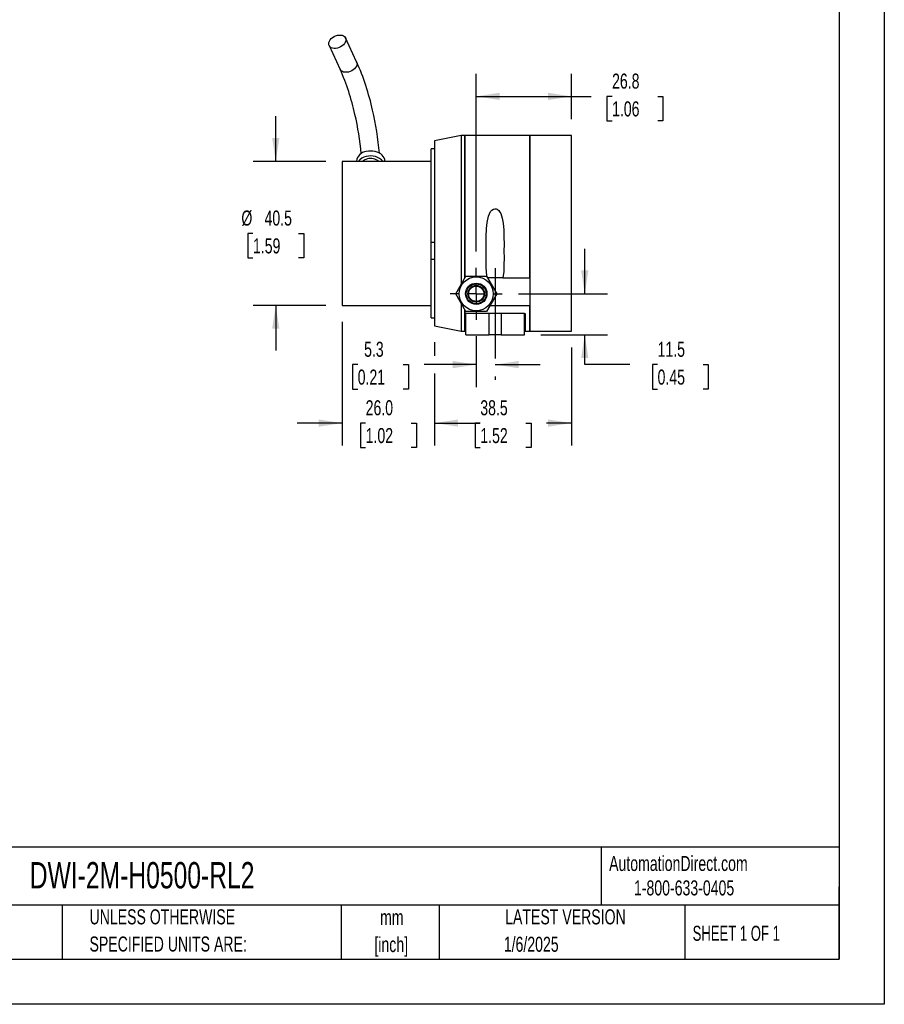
# Model space of a CAD drawing. Header units: millimetres. Extents: x 0 to 559, y 0 to 432.
# Tile 3 of 4: x 316 to 559, y 0 to 277. Entities that reach past the tile are written whole.
import ezdxf

# ---------------------------------------------------------------- set-up
doc = ezdxf.new("R2010")
doc.units = ezdxf.units.MM
doc.header["$LTSCALE"] = 2
doc.linetypes.add('CENTERX2', pattern=[20.32, 12.7, -2.54, 2.54, -2.54])
doc.layers.add('CENTER', color=40, linetype='CENTERX2')
doc.layers.add('DIMENSIONS', color=140, linetype='Continuous', lineweight=25)
doc.layers.add('TEXT', color=140, linetype='Continuous', lineweight=25)
doc.styles.add('SLDTEXTSTYLE0', font='TXT', dxfattribs={"width": 0.7})
doc.styles.add('SLDTEXTSTYLE1', font='TXT', dxfattribs={"width": 0.65})
doc.dimstyles.new('SLDDIMSTYLE1', dxfattribs={"dimtxt": 4.316016, "dimasz": 6.604, "dimexe": 0, "dimexo": 0.0625, "dimgap": 1.079004, "dimtad": 0, "dimtih": 1, "dimtoh": 1, "dimdec": 1, "dimrnd": 1e-09, "dimzin": 4, "dimdsep": 46, "dimtxsty": 'SLDTEXTSTYLE0', "dimsah": 1, "dimcen": 0.09, "dimadec": 0, "dimazin": 1, "dimtfac": 1, "dimtdec": 1, "dimtmove": 0, "dimatfit": 0, "dimfxl": 0, "dimfrac": 2, "dimtolj": 1, "dimtzin": 12, "dimarcsym": 0})
doc.dimstyles.new('SLDDIMSTYLE2', dxfattribs={"dimtxt": 4.316016, "dimasz": 6.604, "dimexe": 0, "dimexo": 0.0625, "dimgap": 1.079004, "dimtad": 0, "dimtih": 1, "dimtoh": 1, "dimdec": 1, "dimrnd": 1e-09, "dimzin": 12, "dimdsep": 46, "dimtxsty": 'SLDTEXTSTYLE0', "dimsah": 1, "dimcen": 0.09, "dimadec": 0, "dimazin": 3, "dimtfac": 1, "dimtdec": 1, "dimtofl": 0, "dimtmove": 0, "dimatfit": 3, "dimfxl": 0, "dimfrac": 2, "dimtolj": 1, "dimtzin": 12, "dimarcsym": 0})
doc.dimstyles.new('SLDDIMSTYLE3', dxfattribs={"dimtxt": 4.316016, "dimasz": 6.604, "dimexe": 0, "dimexo": 0.0625, "dimgap": 1.079004, "dimtad": 0, "dimtih": 1, "dimtoh": 1, "dimdec": 1, "dimrnd": 1e-09, "dimzin": 12, "dimdsep": 46, "dimtxsty": 'SLDTEXTSTYLE0', "dimsah": 1, "dimcen": 0.09, "dimadec": 0, "dimazin": 3, "dimtfac": 1, "dimtdec": 1, "dimtmove": 0, "dimatfit": 0, "dimfxl": 0, "dimfrac": 2, "dimtolj": 1, "dimtzin": 12, "dimarcsym": 0})

# ---------------------------------------------------------------- blocks, each defined once
blk = doc.blocks.new('SW_NOTE_0_1')
at = {"layer": 'TEXT', "color": 0, "linetype": 'CENTERX2', "lineweight": 18, "char_height": 4.233, "attachment_point": 2, "style": 'SLDTEXTSTYLE0'}
for s, insert in [('mm', (5.69, 5.46)), ('[inch]', (5.52, -2.19))]:
    blk.add_mtext(s, dxfattribs=dict(at, insert=insert))
blk = doc.blocks.new('SW_NOTE_0_2')
at = {"layer": 'TEXT', "color": 0, "linetype": 'CENTERX2', "lineweight": 18, "char_height": 4.2333, "attachment_point": 1, "style": 'SLDTEXTSTYLE0'}
for s, insert in [('UNLESS OTHERWISE', (0, 5.46)), ('SPECIFIED UNITS ARE:', (0, -2.19))]:
    blk.add_mtext(s, dxfattribs=dict(at, insert=insert))
blk = doc.blocks.new('_D_12')
at = {"layer": 'DIMENSIONS'}
for p, q in [((387.61, 237.14), (387.61, 249.84)), ((401.71, 237.14), (381.26, 237.14)), ((381.2, 216.89), (379.75, 216.89)), ((379.75, 216.89), (379.75, 210.03)), ((394.02, 216.89), (395.47, 216.89)), ((395.47, 216.89), (395.47, 210.03)), ((379.75, 210.03), (381.2, 210.03)), ((395.47, 210.03), (394.02, 210.03)), ((401.71, 196.64), (381.26, 196.64)), ((387.61, 196.64), (387.61, 183.94))]:
    blk.add_line(p, q, dxfattribs=at)
for points in [[(387.61, 237.14), (388.63, 243.75), (386.59, 243.75)], [(387.61, 196.64), (386.59, 190.04), (388.63, 190.04)]]:
    blk.add_solid(points, dxfattribs=at)
at = {"layer": 'DIMENSIONS', "char_height": 4.233, "attachment_point": 1, "style": 'SLDTEXTSTYLE0'}
for s, insert in [('%%c', (377.94, 223.32)), ('40.5', (384.45, 223.32)), ('1.59', (381.2, 215.49))]:
    blk.add_mtext(s, dxfattribs=dict(at, insert=insert))
blk = doc.blocks.new('_D_13')
at = {"layer": 'DIMENSIONS'}
for p, q in [((444.01, 211.81), (444.01, 261.78)), ((470.81, 248.99), (470.81, 261.78)), ((444.01, 255.43), (470.81, 255.43)), ((470.81, 255.43), (476.37, 255.43)), ((482.22, 255.43), (480.77, 255.43)), ((480.77, 255.43), (480.77, 248.57)), ((495.05, 255.43), (496.5, 255.43)), ((496.5, 255.43), (496.5, 248.57)), ((480.77, 248.57), (482.22, 248.57)), ((496.5, 248.57), (495.05, 248.57))]:
    blk.add_line(p, q, dxfattribs=at)
for points in [[(444.01, 255.43), (450.61, 254.41), (450.61, 256.45)], [(470.81, 255.43), (464.21, 256.45), (464.21, 254.41)]]:
    blk.add_solid(points, dxfattribs=at)
at = {"layer": 'DIMENSIONS', "char_height": 4.233, "attachment_point": 1, "style": 'SLDTEXTSTYLE0'}
for s, insert in [('26.8', (482.22, 261.85)), ('1.06', (482.22, 254.03))]:
    blk.add_mtext(s, dxfattribs=dict(at, insert=insert))
blk = doc.blocks.new('_D_14')
at = {"layer": 'DIMENSIONS'}
for p, q in [((444.01, 187.98), (444.01, 173.62)), ((410.66, 179.97), (409.21, 179.97)), ((409.21, 179.97), (409.21, 173.11)), ((423.49, 179.97), (424.93, 179.97)), ((424.93, 179.97), (424.93, 173.11)), ((444.01, 179.97), (429.33, 179.97)), ((449.31, 179.97), (462.01, 179.97)), ((409.21, 173.11), (410.66, 173.11)), ((424.93, 173.11), (423.49, 173.11))]:
    blk.add_line(p, q, dxfattribs=at)
for points in [[(444.01, 179.97), (437.41, 180.99), (437.41, 178.96)], [(449.31, 179.97), (455.91, 178.96), (455.91, 180.99)]]:
    blk.add_solid(points, dxfattribs=at)
at = {"layer": 'DIMENSIONS', "char_height": 4.233, "attachment_point": 1, "style": 'SLDTEXTSTYLE0'}
for s, insert in [('5.3', (412.46, 186.4)), ('0.21', (410.66, 178.57))]:
    blk.add_mtext(s, dxfattribs=dict(at, insert=insert))
blk = doc.blocks.new('_D_15')
at = {"layer": 'DIMENSIONS'}
for p, q in [((474.54, 199.89), (474.54, 212.59)), ((455.92, 199.89), (480.89, 199.89)), ((462.16, 188.39), (480.89, 188.39)), ((474.54, 179.97), (474.54, 188.39)), ((487.24, 179.97), (474.54, 179.97)), ((495.02, 179.97), (493.57, 179.97)), ((493.57, 179.97), (493.57, 173.11)), ((507.85, 179.97), (509.3, 179.97)), ((509.3, 179.97), (509.3, 173.11)), ((493.57, 173.11), (495.02, 173.11)), ((509.3, 173.11), (507.85, 173.11))]:
    blk.add_line(p, q, dxfattribs=at)
for points in [[(474.54, 199.89), (475.56, 206.5), (473.52, 206.5)], [(474.54, 188.39), (473.52, 181.79), (475.56, 181.79)]]:
    blk.add_solid(points, dxfattribs=at)
at = {"layer": 'DIMENSIONS', "char_height": 4.233, "attachment_point": 1, "style": 'SLDTEXTSTYLE0'}
for s, insert in [('11.5', (495.02, 186.4)), ('0.45', (495.02, 178.57))]:
    blk.add_mtext(s, dxfattribs=dict(at, insert=insert))
blk = doc.blocks.new('_D_16')
at = {"layer": 'DIMENSIONS'}
for p, q in [((432.31, 186.29), (432.31, 182.47)), ((470.81, 184.79), (470.81, 157.17)), ((432.31, 177.47), (432.31, 157.17)), ((432.31, 163.52), (439.3, 163.52)), ((445.15, 163.52), (443.7, 163.52)), ((443.7, 163.52), (443.7, 156.66)), ((457.97, 163.52), (459.42, 163.52)), ((459.42, 163.52), (459.42, 156.66)), ((470.81, 163.52), (463.82, 163.52)), ((443.7, 156.66), (445.15, 156.66)), ((459.42, 156.66), (457.97, 156.66))]:
    blk.add_line(p, q, dxfattribs=at)
for points in [[(432.31, 163.52), (438.91, 162.51), (438.91, 164.54)], [(470.81, 163.52), (464.21, 164.54), (464.21, 162.51)]]:
    blk.add_solid(points, dxfattribs=at)
at = {"layer": 'DIMENSIONS', "char_height": 4.233, "attachment_point": 1, "style": 'SLDTEXTSTYLE0'}
for s, insert in [('38.5', (445.15, 169.95)), ('1.52', (445.15, 162.12))]:
    blk.add_mtext(s, dxfattribs=dict(at, insert=insert))
blk = doc.blocks.new('_D_17')
at = {"layer": 'DIMENSIONS'}
for p, q in [((406.31, 192.04), (406.31, 157.17)), ((432.31, 186.29), (432.31, 182.47)), ((432.31, 177.47), (432.31, 157.17)), ((406.31, 163.52), (393.61, 163.52)), ((412.9, 163.52), (411.45, 163.52)), ((411.45, 163.52), (411.45, 156.66)), ((425.72, 163.52), (427.17, 163.52)), ((427.17, 163.52), (427.17, 156.66)), ((432.31, 163.52), (445.01, 163.52)), ((411.45, 156.66), (412.9, 156.66)), ((427.17, 156.66), (425.72, 156.66))]:
    blk.add_line(p, q, dxfattribs=at)
for points in [[(406.31, 163.52), (399.71, 164.54), (399.71, 162.51)], [(432.31, 163.52), (438.91, 162.51), (438.91, 164.54)]]:
    blk.add_solid(points, dxfattribs=at)
at = {"layer": 'DIMENSIONS', "char_height": 4.233, "attachment_point": 1, "style": 'SLDTEXTSTYLE0'}
for s, insert in [('26.0', (412.9, 169.95)), ('1.02', (412.9, 162.12))]:
    blk.add_mtext(s, dxfattribs=dict(at, insert=insert))
blk = doc.blocks.new('SW_CENTERMARKSYMBOL_1')
at = {"layer": 'CENTER', "color": 0}
for p, q in [((0, 5.08), (0, 7.31)), ((-5.08, 0), (-7.31, 0)), ((0, 0), (-2.54, 0)), ((0, 0), (0, 2.54)), ((0, 0), (0, -2.54)), ((0, 0), (2.54, 0)), ((5.08, 0), (7.31, 0)), ((0, -5.08), (0, -7.31))]:
    blk.add_line(p, q, dxfattribs=at)

msp = doc.modelspace()

# ---------------------------------------------------------------- linework, layer by layer
at = {"color": 7, "linetype": 'Continuous'}
for p, q in [((558.80494, 431.805348), (558.80494, 0.005348)), ((558.80494, 0.005348), (0.00494, 0.005348))]:
    msp.add_line(p, q, dxfattribs=at)
for p, q in [((410.370785, 265.167214), (407.24532, 271.884039)), ((402.621401, 269.732442), (405.746866, 263.015617)), ((439.809756, 244.393417), (432.309756, 242.893417)), ((440.809756, 244.393417), (439.809756, 244.393417)), ((439.809756, 244.393417), (439.809756, 216.893417)), ((459.059756, 244.393417), (440.809756, 244.393417)), ((440.809756, 244.393417), (440.809756, 204.393417)), ((440.809756, 216.893417), (440.809756, 244.393417)), ((470.809756, 244.393417), (459.059756, 244.393417)), ((459.059756, 244.393417), (459.059756, 216.893417)), ((459.059756, 204.393417), (459.059756, 244.393417)), ((470.809756, 216.893417), (470.809756, 244.393417)), ((432.309756, 242.893417), (432.309756, 190.893417)), ((432.309756, 240.693417), (431.309756, 240.693417)), ((431.309756, 214.381974), (431.309756, 240.693417)), ((431.309756, 237.143417), (406.309756, 237.143417)), ((406.309756, 237.143417), (406.309756, 196.643417)), ((410.309756, 237.222737), (410.309756, 237.143417)), ((418.309756, 237.143417), (418.309756, 237.222737)), ((439.809756, 216.893417), (439.809756, 202.595454)), ((440.809756, 204.393417), (440.809756, 216.893417)), ((459.059756, 216.893417), (459.059756, 189.393417)), ((470.809756, 189.393417), (470.809756, 216.893417)), ((431.309756, 209.561449), (431.309756, 214.381974)), ((431.309756, 214.381974), (432.309756, 214.381974)), ((432.309756, 209.561449), (431.309756, 209.561449)), ((431.309756, 193.093417), (431.309756, 209.561449)), ((438.236253, 199.893417), (441.123004, 204.893417)), ((441.123004, 204.893417), (446.896507, 204.893417)), ((446.896507, 204.893417), (449.783258, 199.893417)), ((451.499285, 204.393417), (447.120227, 204.393417)), ((451.499285, 204.393417), (459.059756, 204.393417)), ((441.123004, 194.893417), (438.236253, 199.893417)), ((449.783258, 199.893417), (446.896507, 194.893417)), ((439.809756, 197.143594), (439.809756, 189.393417)), ((406.309756, 196.643417), (431.309756, 196.643417)), ((440.809756, 195.398685), (440.809756, 194.393417)), ((440.809756, 189.393417), (440.809756, 195.398472)), ((440.809756, 194.393417), (441.059756, 194.393417)), ((441.059756, 188.393417), (441.059756, 194.393417)), ((447.609756, 194.393417), (441.059756, 194.393417)), ((446.896507, 194.893417), (441.123004, 194.893417)), ((447.609756, 188.393417), (447.609756, 194.393417)), ((451.009756, 194.393417), (447.609756, 194.393417)), ((459.059756, 196.546428), (447.850873, 196.546428)), ((451.009756, 194.393417), (451.009756, 188.393417)), ((457.559756, 194.393417), (451.009756, 194.393417)), ((457.559756, 188.393417), (457.559756, 194.393417)), ((457.559756, 194.393417), (457.809756, 194.393417)), ((457.809756, 194.393417), (457.809756, 189.393417)), ((459.059756, 189.393417), (459.059756, 196.546428)), ((431.309756, 193.093417), (432.309756, 193.093417)), ((432.309756, 190.893417), (439.809756, 189.393417)), ((439.809756, 189.393417), (440.809756, 189.393417)), ((441.059756, 188.393417), (447.609756, 188.393417)), ((451.009756, 188.393417), (447.609756, 188.393417)), ((451.009756, 188.393417), (457.559756, 188.393417)), ((457.809756, 189.393417), (459.059756, 189.393417)), ((459.059756, 189.393417), (470.809756, 189.393417))]:
    msp.add_line(p, q)
at = {"flags": 128}
for points in [[(407.355612, 271.3718), (407.309069, 271.0092), (407.171229, 270.638877), (406.947389, 270.275062), (406.646151, 269.931737), (406.279091, 269.622096), (405.860316, 269.358038), (405.405918, 269.14971), (404.933361, 269.005118), (404.460803, 268.92982), (404.006405, 268.926708), (403.58763, 268.995902), (403.22057, 269.134744), (402.919332, 269.337897), (402.695492, 269.597554), (402.557652, 269.903738), (402.511109, 270.244681), (402.557652, 270.607281), (402.695492, 270.977604), (402.919332, 271.341419), (403.22057, 271.684744), (403.58763, 271.994385), (404.006405, 272.258443), (404.460803, 272.466771), (404.933361, 272.611363), (405.405918, 272.686661), (405.860316, 272.689773), (406.279091, 272.620579), (406.646151, 272.481737), (406.947389, 272.278584), (407.171229, 272.018927), (407.309069, 271.712743), (407.355612, 271.3718)], [(410.370785, 265.167214), (410.434534, 264.995918), (410.481077, 264.654975), (410.434534, 264.292375), (410.296694, 263.922052), (410.072854, 263.558237), (409.771616, 263.214913), (409.404556, 262.905271), (408.985781, 262.641213), (408.531383, 262.432885), (408.058826, 262.288293), (407.586268, 262.212995), (407.13187, 262.209883), (406.713095, 262.279077), (406.346035, 262.417919), (406.044797, 262.621072), (405.820957, 262.88073), (405.746866, 263.015617)], [(418.309756, 237.222737), (418.309728, 237.23324), (418.258158, 237.675572), (418.109365, 238.106752), (417.867014, 238.516166), (417.537071, 238.893731), (417.12766, 239.23015), (416.648864, 239.517141), (416.112471, 239.747635), (415.531689, 239.915959), (414.920819, 240.017966), (414.294902, 240.051145), (413.669351, 240.01468), (413.05957, 239.909467)], [(447.101543, 204.538285), (446.925269, 205.905059), (446.841458, 207.470056), (446.816117, 209.070639), (446.792372, 211.31266), (446.77885, 213.602615), (446.805956, 215.914598), (446.904089, 218.222701), (447.074584, 219.99187), (447.452196, 221.710999), (447.708303, 222.395125), (448.062011, 223.030197), (448.404962, 223.433616), (448.84938, 223.734842), (449.207684, 223.82976), (449.579203, 223.800726), (449.905766, 223.665869), (450.347596, 223.297426), (450.650641, 222.88876), (450.890192, 222.438797), (451.329288, 221.136522), (451.571283, 219.769004), (451.750976, 217.813875), (451.817127, 215.83955), (451.819974, 213.866578), (451.809756, 211.915507), (451.820631, 209.968478), (451.812888, 208.050984), (451.725961, 206.185229), (451.499285, 204.393417)]]:
    msp.add_lwpolyline(points, dxfattribs=at)
for radius in [4.773503, 3, 2.8, 2.35, 2.15]:
    msp.add_circle((444.009756, 199.893417), radius)
for centre, radius, start, end in [((344.979665, 236.136281), 71.543372, 12.42425458, 23.93559551), ((343.038515, 235.512401), 68.473768, 12.53446999, 23.67993546), ((337.590515, 233.145914), 74.314067, 4.74515357, 13.40397003), ((338.644439, 233.34162), 78.343415, 4.47367172, 13.42346194), ((413.407166, 236.803155), 3.1257, 96.38483827, 172.28553346), ((413.830765, 234.604264), 3.966679, 101.21075514, 140.19918264), ((414.348033, 233.932964), 4.740741, 42.6256179, 105.77052262), ((414.021553, 234.724198), 3.166684, 101.83442123, 130.18543362), ((414.327195, 234.217379), 3.730523, 51.66067771, 104.83388809)]:
    msp.add_arc(centre, radius, start, end)
at = {"layer": 'CENTER'}
msp.add_line((449.309756, 207.093417), (449.309756, 175.693417), dxfattribs=at)
at = {"layer": 'TEXT'}
for p, q in [((546.1, 419.1), (546.1, 12.7)), ((546.1, 44.252215), (12.7, 44.252215)), ((479.150755, 44.252215), (479.150755, 27.94)), ((546.1, 12.7), (546.1, 33.02)), ((546.1, 27.94), (12.7, 27.94)), ((327.560355, 27.94), (327.560355, 12.7)), ((406.048609, 27.94), (406.048609, 12.7)), ((433.624195, 27.94), (433.624195, 12.7)), ((502.697498, 27.94), (502.697498, 12.7)), ((12.7, 12.7), (546.1, 12.7))]:
    msp.add_line(p, q, dxfattribs=at)

# ---------------------------------------------------------------- block references
at = {"layer": 'CENTER'}
msp.add_blockref('SW_CENTERMARKSYMBOL_1', (444.009756, 199.893417), dxfattribs=at)
at = {"layer": 'TEXT', "linetype": 'CENTERX2', "lineweight": 18}
for name, p in [('SW_NOTE_0_2', (335.215826, 21.270934)), ('SW_NOTE_0_1', (414.5722, 21.128344))]:
    msp.add_blockref(name, p, dxfattribs=at)

# ---------------------------------------------------------------- texts
for s, insert, char_height, attachment_point, style in [('AutomationDirect.com', (481.389918, 41.753063), 4.23333333, 1, 'SLDTEXTSTYLE0'), ('DWI-2M-H0500-RL2', (318.415444, 40.026244), 7.40833333, 1, 'SLDTEXTSTYLE0'), ('1-800-633-0405', (488.38316, 34.874048), 4.23333333, 1, 'SLDTEXTSTYLE0'), ('LATEST VERSION', (469.104263, 26.727988), 4.23333333, 2, 'SLDTEXTSTYLE0'), ('SHEET 1 OF 1', (504.882571, 22.102981), 4.23333333, 1, 'SLDTEXTSTYLE1'), ('1/6/2025', (459.478442, 19.015194), 4.2333333, 2, 'SLDTEXTSTYLE0')]:
    msp.add_mtext(s, dxfattribs=dict(at, insert=insert, char_height=char_height, attachment_point=attachment_point, style=style))

# ---------------------------------------------------------------- dimensions: what is measured, and where the dimension line sits
at = {"layer": 'DIMENSIONS'}
for base, p1, p2, dimstyle, picture, middle in [((444.009756, 255.430281), (470.809756, 244.393417), (444.009756, 207.20692), 'SLDDIMSTYLE2', '_D_13', (488.633135, 255.430281)), ((406.309756, 163.52273), (432.309756, 190.893417), (406.309756, 196.643417), 'SLDDIMSTYLE1', '_D_17', (419.309756, 163.52273)), ((444.009756, 179.972159), (449.309756, 175.693417), (444.009756, 192.579915), 'SLDDIMSTYLE3', '_D_14', (417.072646, 179.972159)), ((432.309756, 163.52273), (470.809756, 189.393417), (432.309756, 190.893417), 'SLDDIMSTYLE2', '_D_16', (451.559756, 163.52273))]:
    dim = msp.add_linear_dim(base=base, p1=p1, p2=p2, dimstyle=dimstyle, dxfattribs=at)
    dim.commit()
    dim.dimension.update_dxf_attribs({"geometry": picture, "text_midpoint": middle, "dimtype": 160})
dim = msp.add_linear_dim(base=(387.609011, 196.643417), p1=(406.309756, 237.143417), p2=(406.309756, 196.643417), angle=90, text='%%c<>', dimstyle='SLDDIMSTYLE3', dxfattribs=at)
dim.commit()
dim.dimension.update_dxf_attribs({"geometry": '_D_12', "text_midpoint": (387.609011, 216.893417), "dimtype": 160})
dim = msp.add_linear_dim(base=(474.539432, 199.893417), p1=(457.559756, 188.393417), p2=(451.323258, 199.893417), angle=90, dimstyle='SLDDIMSTYLE3', dxfattribs=at)
dim.commit()
dim.dimension.update_dxf_attribs({"geometry": '_D_15', "text_midpoint": (474.539432, 179.972159), "dimtype": 160})

doc.saveas('drawing.dxf')
